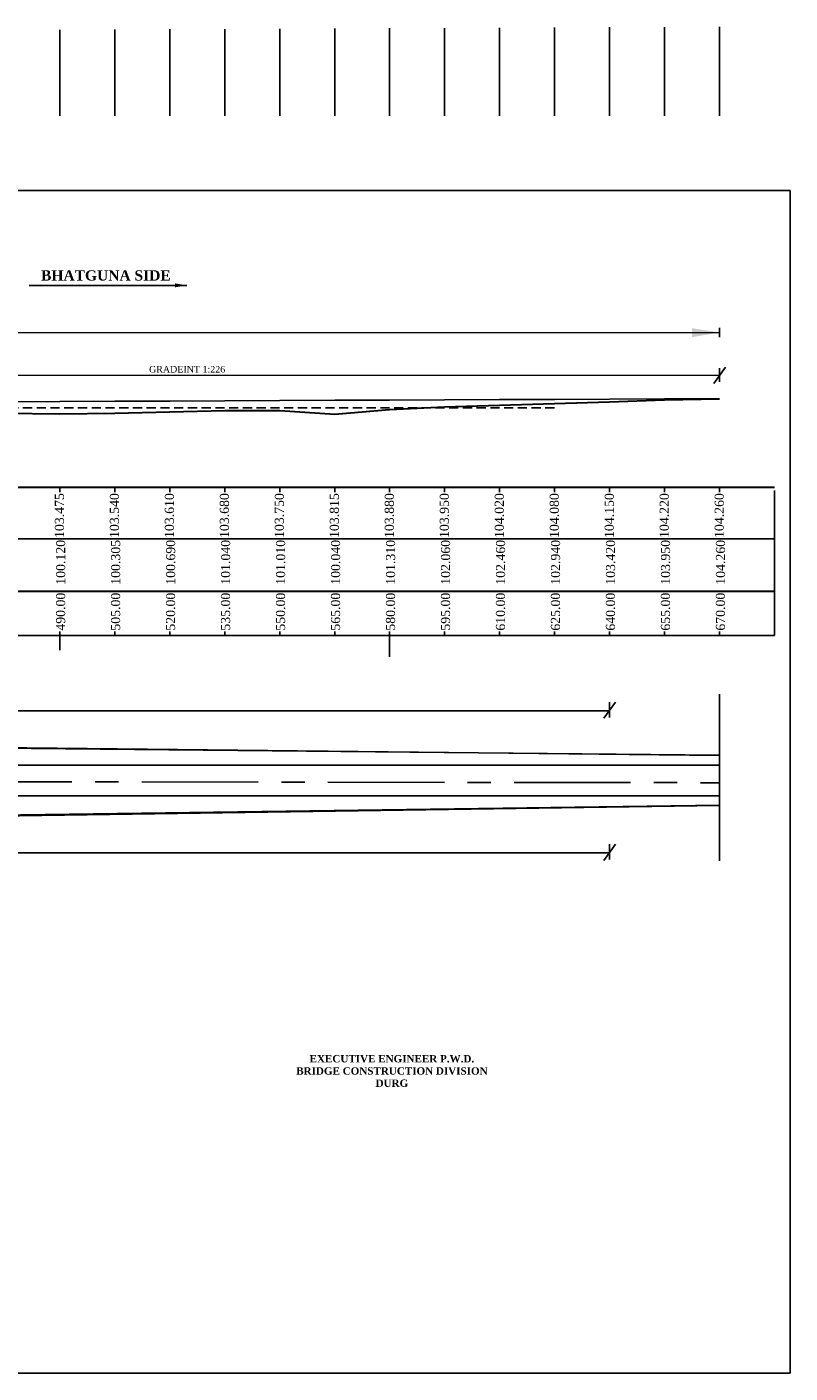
# Model space of a CAD drawing. Header units: millimetres. Extents: x -27872795 to 29991973, y -11755161 to 541449.
# Tile 14 of 37: x -22078553 to -21870368, y -11704095 to -11337019. Entities that reach past the tile are written whole.
import ezdxf

# ---------------------------------------------------------------- set-up
doc = ezdxf.new("R2010")
doc.units = ezdxf.units.MM
doc.header["$MEASUREMENT"] = 0
doc.linetypes.add('CENTER', pattern=[50.8, 31.75, -6.35, 6.35, -6.35])
doc.linetypes.add('DASED', pattern=[0.375, 0.25, -0.125])
doc.styles.get("Standard").update_dxf_attribs({"font": 'times.ttf'})

msp = doc.modelspace()

# ---------------------------------------------------------------- linework, layer by layer
at = {"color": 2, "lineweight": 25, "ltscale": 2000}
for p, q in [((-22069600.2, -11361279.4), (-22069600.2, -11337804.4)), ((-22054600.2, -11361279.4), (-22054600.2, -11337739.4)), ((-22039600.2, -11361279.4), (-22039600.2, -11337669.4)), ((-22024600.2, -11361279.4), (-22024600.2, -11337599.4)), ((-22009600.2, -11361279.4), (-22009600.2, -11337529.4)), ((-21994600.2, -11361279.4), (-21994600.2, -11337464.4)), ((-21979600.2, -11361279.4), (-21979600.2, -11337399.4)), ((-21964600.2, -11361279.4), (-21964600.2, -11337329.4)), ((-21949600.2, -11361279.4), (-21949600.2, -11337259.4)), ((-21934600.2, -11361279.4), (-21934600.2, -11337199.4)), ((-21919600.2, -11361279.4), (-21919600.2, -11337129.4)), ((-21904600.2, -11361279.4), (-21904600.2, -11337059.4))]:
    msp.add_line(p, q, dxfattribs=at)
at = {"color": 1, "lineweight": 25, "ltscale": 2000}
for p, q in [((-21949600.2, -11361279.4), (-21949600.2, -11338819.4)), ((-21934600.2, -11361279.4), (-21934600.2, -11338339.4)), ((-21919600.2, -11361279.4), (-21919600.2, -11337859.4)), ((-21904600.2, -11361279.4), (-21904600.2, -11337329.4)), ((-21889600.2, -11361279.4), (-21889600.2, -11337019.4)), ((-22069600.2, -11361279.4), (-22069600.2, -11341159.4)), ((-22054600.2, -11361279.4), (-22054600.2, -11340974.4)), ((-22039600.2, -11361279.4), (-22039600.2, -11340589.4)), ((-22024600.2, -11361279.4), (-22024600.2, -11340239.4)), ((-22009600.2, -11361279.4), (-22009600.2, -11340269.4)), ((-21994600.2, -11361279.4), (-21994600.2, -11341239.4)), ((-21979600.2, -11361279.4), (-21979600.2, -11339969.4)), ((-21964600.2, -11361279.4), (-21964600.2, -11339219.4)), ((-22069600.2, -11502987.5), (-22069600.2, -11501936.4)), ((-22069600.2, -11502987.5), (-22069600.2, -11506954.5)), ((-22054600.2, -11502987.5), (-22054600.2, -11501936.4)), ((-22039600.2, -11502987.5), (-22039600.2, -11501936.4)), ((-22024600.2, -11502987.5), (-22024600.2, -11501936.4)), ((-22009600.2, -11502987.5), (-22009600.2, -11501936.4)), ((-21994600.2, -11502987.5), (-21994600.2, -11501936.4)), ((-21979600.2, -11502987.5), (-21979600.2, -11501936.4)), ((-21979600.2, -11502987.5), (-21979600.2, -11508756)), ((-21964600.2, -11502987.5), (-21964600.2, -11501936.4))]:
    msp.add_line(p, q, dxfattribs=at)
at = {"color": 7, "lineweight": 25, "ltscale": 2000}
for p, q in [((-22034941.8, -11407492), (-22077940.6, -11407492)), ((-21889600.2, -11419077.3), (-21889600.2, -11421585.3)), ((-22590516.2, -11420503), (-21889600.2, -11420382.5)), ((-22268263.5, -11431944.5), (-21889600.2, -11432026.4)), ((-21889600.2, -11523222), (-21889600.2, -11562269.4))]:
    msp.add_line(p, q, dxfattribs=at)
at = {"color": 7}
for p, q in [((-21888016.2, -11429809.1), (-21891184.2, -11434243.6)), ((-22069600.2, -11463894.8), (-22069600.2, -11462651.3)), ((-22054600.2, -11463894.8), (-22054600.2, -11462651.3)), ((-22039600.2, -11463894.8), (-22039600.2, -11462651.3)), ((-22024600.2, -11463894.8), (-22024600.2, -11462651.3)), ((-22009600.2, -11463894.8), (-22009600.2, -11462651.3)), ((-21994600.2, -11463894.8), (-21994600.2, -11462651.3)), ((-21979600.2, -11463894.8), (-21979600.2, -11462651.3)), ((-21964600.2, -11463894.8), (-21964600.2, -11462651.3)), ((-21949600.2, -11463894.8), (-21949600.2, -11462651.3)), ((-21934600.2, -11463894.8), (-21934600.2, -11462651.3)), ((-21919600.2, -11463894.8), (-21919600.2, -11462651.3)), ((-21904600.2, -11463894.8), (-21904600.2, -11462651.3)), ((-21889600.2, -11463894.8), (-21889600.2, -11462651.3)), ((-22427779.9, -11476574.2), (-21874600.2, -11476574.2)), ((-21918016.2, -11521109.5), (-21921184.2, -11525544)), ((-21919600.2, -11525328.6), (-21919600.2, -11521115.4)), ((-21889600.2, -11527435.3), (-21889600.2, -11519008.8)), ((-21919600.2, -11523529.7), (-22356864.1, -11523529.7)), ((-22427779.9, -11538282.2), (-21889600.2, -11538282.2)), ((-22427779.9, -11546682.2), (-21889600.2, -11546682.2)), ((-22305532.1, -11562269.9), (-21919600.2, -11562269.4)), ((-21918016.2, -11559849.3), (-21921184.2, -11564283.8)), ((-21919600.2, -11564068.4), (-21919600.2, -11559855.1)), ((-21889600.2, -11564376), (-21889600.2, -11560162.8))]:
    msp.add_line(p, q, dxfattribs=at)
at = {"color": 0, "lineweight": 25, "ltscale": 2000}
for p, q in [((-21889600.2, -11430046.4), (-21889600.2, -11433835.9)), ((-22084600.2, -11439251.3), (-22069600.2, -11439176.3)), ((-22069600.2, -11439176.3), (-22054600.2, -11439111.3)), ((-22054600.2, -11439111.3), (-22039600.2, -11439041.3)), ((-22039600.2, -11439041.3), (-22024600.2, -11438971.3)), ((-22024600.2, -11438971.3), (-22009600.2, -11438901.3)), ((-22009600.2, -11438901.3), (-21994600.2, -11438836.3)), ((-21994600.2, -11438836.3), (-21979600.2, -11438771.3)), ((-21979600.2, -11438771.3), (-21964600.2, -11438701.3)), ((-21964600.2, -11438701.3), (-21949600.2, -11438631.3)), ((-21949600.2, -11438631.3), (-21934600.2, -11438571.3)), ((-21934600.2, -11438571.3), (-21919600.2, -11438501.3)), ((-21919600.2, -11438501.3), (-21904600.2, -11438431.3)), ((-21904600.2, -11438431.3), (-21889600.2, -11438391.3)), ((-21874600.2, -11502987.5), (-21874600.2, -11463418.7)), ((-22084600.2, -11502987.5), (-22069600.2, -11502987.5)), ((-22069600.2, -11502987.5), (-22069600.2, -11501861.5)), ((-22069600.2, -11502987.5), (-22054600.2, -11502987.5)), ((-22054600.2, -11502987.5), (-22054600.2, -11501861.5)), ((-22054600.2, -11502987.5), (-22039600.2, -11502987.5)), ((-22039600.2, -11502987.5), (-22039600.2, -11501861.5)), ((-22039600.2, -11502987.5), (-22024600.2, -11502987.5)), ((-22024600.2, -11502987.5), (-22024600.2, -11501861.5)), ((-22024600.2, -11502987.5), (-22009600.2, -11502987.5)), ((-22009600.2, -11502987.5), (-22009600.2, -11501861.5)), ((-22009600.2, -11502987.5), (-21994600.2, -11502987.5)), ((-21994600.2, -11502987.5), (-21994600.2, -11501861.5)), ((-21994600.2, -11502987.5), (-21979600.2, -11502987.5)), ((-21979600.2, -11502987.5), (-21979600.2, -11501861.5)), ((-21979600.2, -11502987.5), (-21964600.2, -11502987.5)), ((-21964600.2, -11502987.5), (-21964600.2, -11501861.5)), ((-21964600.2, -11502987.5), (-21949600.2, -11502987.5)), ((-21949600.2, -11502987.5), (-21949600.2, -11501861.5)), ((-21949600.2, -11502987.5), (-21934600.2, -11502987.5)), ((-21934600.2, -11502987.5), (-21934600.2, -11501861.5)), ((-21934600.2, -11502987.5), (-21919600.2, -11502987.5)), ((-21919600.2, -11502987.5), (-21919600.2, -11501861.5)), ((-21919600.2, -11502987.5), (-21904600.2, -11502987.5)), ((-21904600.2, -11502987.5), (-21904600.2, -11501861.5)), ((-21904600.2, -11502987.5), (-21889600.2, -11502987.5)), ((-21889600.2, -11502987.5), (-21889600.2, -11501861.5)), ((-21889600.2, -11502987.5), (-21874600.2, -11502987.5)), ((-21874600.2, -11502987.5), (-21874600.2, -11501861.5))]:
    msp.add_line(p, q, dxfattribs=at)
at = {"color": 7, "linetype": 'DASED', "lineweight": 25, "ltscale": 10000}
msp.add_line((-22533386.6, -11440851.3), (-21934295.7, -11440851.3), dxfattribs=at)
at = {"color": 2, "lineweight": 30, "ltscale": 2000}
for p, q in [((-22039600.2, -11441961.3), (-22024600.2, -11441611.3)), ((-22024600.2, -11441611.3), (-22009600.2, -11441641.3)), ((-22009600.2, -11441641.3), (-21994600.2, -11442611.3)), ((-21994600.2, -11442611.3), (-21979600.2, -11441341.3)), ((-21979600.2, -11441341.3), (-21964600.2, -11440591.3)), ((-21964600.2, -11440591.3), (-21949600.2, -11440191.3)), ((-21949600.2, -11440191.3), (-21934600.2, -11439711.3)), ((-21934600.2, -11439711.3), (-21919600.2, -11439231.3)), ((-21919600.2, -11439231.3), (-21904600.2, -11438701.3)), ((-21904600.2, -11438701.3), (-21889600.2, -11438391.3)), ((-22084600.2, -11442326.3), (-22069600.2, -11442531.3)), ((-22069600.2, -11442531.3), (-22054600.2, -11442346.3)), ((-22054600.2, -11442346.3), (-22039600.2, -11441961.3))]:
    msp.add_line(p, q, dxfattribs=at)
at = {"color": 7, "lineweight": 30}
msp.add_line((-21874600.2, -11462651.3), (-22427779.9, -11462651.3), dxfattribs=at)
at = {"color": 7, "ltscale": 3000}
for p, q in [((-22228782.6, -11531982.2), (-21889600.2, -11535673.3)), ((-21889600.2, -11535626), (-22228782.6, -11532282.2)), ((-21889600.2, -11549226.5), (-22263912.1, -11554482.2)), ((-21889600.2, -11549326.3), (-22263912.1, -11554782.2))]:
    msp.add_line(p, q, dxfattribs=at)
at = {"color": 7, "linetype": 'CENTER', "ltscale": 1000}
msp.add_line((-22402820.3, -11542482.2), (-21889600.2, -11543109.5), dxfattribs=at)
at = {"color": 0, "lineweight": 25, "ltscale": 2000}
msp.add_lwpolyline([(-22667404.1, -11704094.8), (-21870367.7, -11704094.8), (-21870367.7, -11381667), (-22667404.1, -11381667)], close=True, dxfattribs=at)
at = {"color": 7, "lineweight": 30}
msp.add_lwpolyline([(-22427779.9, -11490896.4), (-21874600.2, -11490896.4)], dxfattribs=at)
at = {"color": 7, "ltscale": 2000}
msp.add_solid([(-22038141.8, -11408025.3), (-22038141.8, -11406958.7), (-22034941.8, -11407492)], dxfattribs=at)
at = {"color": 7, "lineweight": 25, "ltscale": 2}
msp.add_solid([(-21897089.5, -11421609.3), (-21897089.5, -11419179.3), (-21889600.2, -11420331.3)], dxfattribs=at)

# ---------------------------------------------------------------- texts
at = {"color": 7}
for s, insert, char_height, width, attachment_point in [('{\\fTimes New Roman|b1|i0|c0|p18;BHATGUNA SIDE}', (-22074696.1, -11403381.9), 2800, 276358.023, 1), ('GRADEINT 1:226', (-22034849.8, -11429467.5), 1800, 86274.273, 2), ('{\\fTimes New Roman|b1|i0|c0|p18;EXECUTIVE ENGINEER P.W.D. BRIDGE CONSTRUCTION DIVISION DURG}', (-21978988.8, -11617379.3), 2000, 55669.242, 2)]:
    msp.add_mtext(s, dxfattribs=dict(at, insert=insert, char_height=char_height, width=width, attachment_point=attachment_point))
at = {"color": 7, "char_height": 2490.67, "attachment_point": 2, "rotation": 90}
for s, insert, width in [('103.475', (-22070937.1, -11470261.7), 9755.966), ('103.540', (-22055937.1, -11470261.7), 9755.966), ('103.610', (-22040937.1, -11470261.7), 9755.966), ('103.680', (-22025937.1, -11470261.7), 9755.966), ('103.750', (-22010937.1, -11470261.7), 9755.966), ('103.815', (-21995937.1, -11470261.7), 9755.966), ('103.880', (-21980937.1, -11470261.7), 9755.966), ('103.950', (-21965937.1, -11470261.7), 9755.966), ('104.020', (-21950937.1, -11470261.7), 10060.181), ('104.080', (-21935937.1, -11470261.7), 9755.966), ('104.150', (-21920937.1, -11470261.7), 9755.966), ('104.220', (-21905937.1, -11470261.7), 9755.966), ('104.260', (-21890937.1, -11470261.7), 9755.966), ('100.120 ', (-22070600.7, -11483013.5), 9755.966), ('100.305 ', (-22055600.7, -11483013.5), 9755.966), ('100.690 ', (-22040600.7, -11483013.5), 9755.966), ('101.040 ', (-22025600.7, -11483013.5), 9755.966), ('101.010 ', (-22010600.7, -11483013.5), 9755.966), ('100.040 ', (-21995600.7, -11483013.5), 9755.966), ('101.310 ', (-21980600.7, -11483013.5), 9755.966), ('102.060 ', (-21965600.7, -11483013.5), 9755.966), ('102.460 ', (-21950600.7, -11483013.5), 9755.966), ('102.940 ', (-21935600.7, -11483013.5), 9755.966), ('103.420 ', (-21920600.7, -11483013.5), 9755.966), ('103.950 ', (-21905600.7, -11483013.5), 9755.966), ('104.260 ', (-21890600.7, -11483013.5), 9755.966), ('490.00', (-22070617.2, -11496477.2), 9755.966), ('505.00', (-22055617.2, -11496477.2), 9755.966), ('520.00', (-22040617.2, -11496477.2), 9755.966), ('535.00', (-22025617.2, -11496477.2), 9755.966), ('550.00', (-22010617.2, -11496477.2), 9755.966), ('565.00', (-21995617.2, -11496477.2), 9755.966), ('580.00', (-21980617.2, -11496477.2), 9755.966), ('595.00', (-21965617.2, -11496477.2), 9755.966), ('610.00', (-21950617.2, -11496477.2), 9755.966), ('625.00', (-21935617.2, -11496477.2), 9755.966), ('640.00', (-21920617.2, -11496477.2), 9755.966), ('655.00', (-21905617.2, -11496477.2), 9755.966), ('670.00', (-21890617.2, -11496477.2), 9755.966)]:
    msp.add_mtext(s, dxfattribs=dict(at, insert=insert, width=width))

doc.saveas('drawing.dxf')
